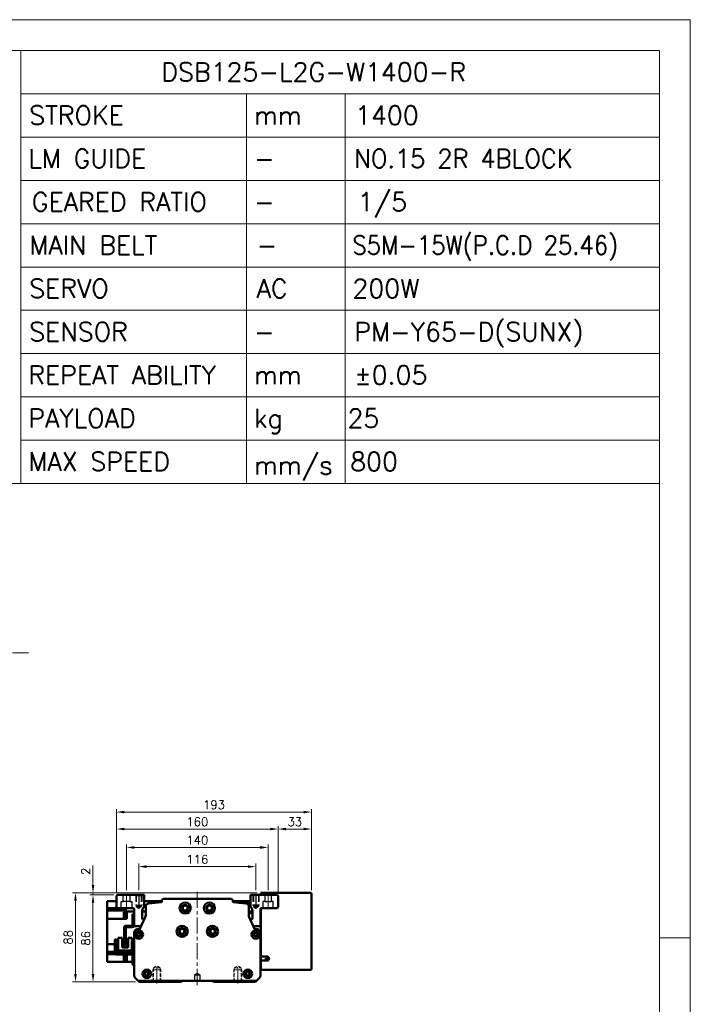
# Model space of a CAD drawing. Header units: millimetres. Extents: x 46891 to 51115, y 6223 to 10345.
# Tile 7 of 7: x 50451 to 51115, y 9372 to 10345. Entities that reach past the tile are written whole.
import ezdxf

# ---------------------------------------------------------------- set-up
doc = ezdxf.new("R2010")
doc.units = ezdxf.units.MM
doc.header["$LTSCALE"] = 0.5
for name, pattern in [('CENTER', [50.8, 31.75, -6.35, 6.35, -6.35]), ('HIDDEN', [9.525, 6.35, -3.175]), ('HIDDENX2', [19.05, 12.7, -6.35])]:
    doc.linetypes.add(name, pattern=pattern)
doc.layers.get('0').update_dxf_attribs({"lineweight": 20})
doc.layers.add('1', color=1, linetype='CENTER', lineweight=13)
doc.layers.add('외형선(ISO)', color=7, linetype='Continuous', lineweight=50)
doc.layers.add('2', color=2, linetype='HIDDENX2')
doc.layers.add('C', color=1, linetype='CENTER')
doc.styles.add('DSR TEXT', font='romans.shx', dxfattribs={"bigfont": 'whgtxt.shx'})
doc.styles.get("Standard").update_dxf_attribs({"font": 'romans.shx', "bigfont": 'whgtxt.shx'})
doc.dimstyles.new('DSR', dxfattribs={"dimscale": 2, "dimtxt": 3, "dimasz": 3, "dimexe": 0.5, "dimexo": 0.5, "dimgap": 0.5, "dimtad": 1, "dimdsep": 46, "dimtxsty": 'Standard', "dimcen": 2.5, "dimclrd": 4, "dimclre": 4, "dimclrt": 2, "dimadec": 0, "dimazin": 2, "dimtfac": 1, "dimtmove": 0, "dimatfit": 3, "dimfxl": 0, "dimlwd": -1, "dimlwe": -1, "dimarcsym": 0})

# ---------------------------------------------------------------- blocks, each defined once
blk = doc.blocks.new('A$C1C1952E1')
for p, q in [((311.67, 292), (311.67, 222)), ((311.67, 285), (415, 285)), ((348.18, 285), (348.18, 222)), ((364.13, 285), (364.13, 222)), ((311.67, 278), (415, 278)), ((311.67, 271), (415, 271)), ((311.67, 264), (415, 264)), ((311.67, 257), (415, 257)), ((311.67, 250), (415, 250)), ((311.67, 243), (415, 243)), ((311.67, 236), (415, 236)), ((311.67, 229), (415, 229)), ((293, 222), (415, 222))]:
    blk.add_line(p, q)
at = {"color": 1}
blk.add_lwpolyline([(0, 0), (420, 0), (420, 297), (0, 297)], close=True, dxfattribs=at)
at = {"color": 3}
blk.add_lwpolyline([(5, 5), (415, 5), (415, 292), (5, 292)], close=True, dxfattribs=at)
blk = doc.blocks.new('*D76')
at = {"color": 1, "linetype": 'ByBlock'}
for p, q in [((50569.31, 9484.52), (50569.31, 9510.77)), ((50577.11, 9507.77), (50677.51, 9507.77)), ((50685.31, 9484.52), (50685.31, 9510.77))]:
    blk.add_line(p, q, dxfattribs=at)
at = {"color": 1}
for points in [[(50577.11, 9509.07), (50577.11, 9506.47), (50569.31, 9507.77)], [(50677.51, 9509.07), (50677.51, 9506.47), (50685.31, 9507.77)]]:
    blk.add_solid(points, dxfattribs=at)
at = {"layer": 'Defpoints', "color": 0}
for p in [(50685.31, 9507.77), (50569.31, 9480.92), (50685.31, 9480.92)]:
    blk.add_point(p, dxfattribs=at)
at = {"color": 3, "insert": (50627.31, 9514.97), "char_height": 8.4, "attachment_point": 5, "style": 'DSR TEXT'}
blk.add_mtext('116', dxfattribs=at)
blk = doc.blocks.new('t8')
at = {"color": 2, "linetype": 'HIDDEN'}
for p, q in [((-4, 0), (-4, -12)), ((-3.4, -0.6), (-4, 0)), ((3.4, -0.6), (4, 0)), ((4, 0), (4, -12)), ((-3.4, -0.6), (3.4, -0.6)), ((-3.4, -0.6), (-3.4, -14)), ((3.4, -0.6), (3.4, -14)), ((-4, -12), (4, -12)), ((-4, -12), (-3.4, -13.04)), ((-3.4, -14), (3.4, -14)), ((-3.4, -14), (0, -15.96)), ((3.4, -14), (0, -15.96)), ((4, -12), (3.4, -13.04))]:
    blk.add_line(p, q, dxfattribs=at)
at = {"color": 1, "linetype": 'CENTER'}
blk.add_line((0, 1.44), (0, -17.13), dxfattribs=at)
blk = doc.blocks.new('A$C3CAC45BB')
blk.add_line((10.6, 20), (9, 20))
at = {"layer": '외형선(ISO)'}
for p, q in [((17.4, 50), (17.4, 38.6)), ((19, 50), (17.4, 50)), ((9, 20), (9, 36.5)), ((10.6, 36.5), (10.6, 20)), ((11.1, 38.6), (16.9, 38.6)), ((16.9, 37), (11.1, 37)), ((17.4, 38.6), (18.94, 38.6)), ((1.6, 25), (0, 25)), ((0, 22), (0, 25)), ((0, 22), (0, 12)), ((1.6, 25), (1.6, 22)), ((1.6, 12.1), (1.6, 22)), ((3.3, 26.5), (3.3, 14.1)), ((7, 26.5), (3.3, 26.5)), ((7, 17.1), (7, 26.5)), ((16.7, 26.5), (13, 26.5)), ((13, 26.5), (13, 17.1)), ((16.7, 14.1), (16.7, 26.5)), ((2, 10), (16.9, 10)), ((17, 11.6), (2.1, 11.6)), ((3.3, 11.6), (3.3, 14.1)), ((5.3, 14.1), (3.3, 14.1)), ((14.7, 14.1), (5.3, 14.1)), ((7, 18.1), (13, 18.1)), ((13, 17.8), (7, 17.8)), ((7, 17.1), (13, 17.1)), ((16.7, 14.1), (14.7, 14.1)), ((16.7, 14.1), (16.7, 11.6)), ((17.4, 9.5), (17.4, 3)), ((17.4, 0), (17.4, 3)), ((17.4, 0), (19, 0))]:
    blk.add_line(p, q, dxfattribs=at)
for centre, radius, start, end in [((16.9, 39.1), 0.5, 270, 0), ((16.9, 39.1), 2.1, 346.22585, 0), ((11.1, 36.5), 2.1, 90, 180), ((11.1, 36.5), 0.5, 90, 180), ((16.9, 39.1), 2.1, 270, 346.22585), ((2, 12), 2, 179.99989, 269.99989), ((2.1, 12.1), 0.5, 179.99989, 269.99989), ((16.9, 9.5), 0.5, 359.99989, 89.99989), ((17, 9.6), 2, 0.24541, 89.99989)]:
    blk.add_arc(centre, radius, start, end, dxfattribs=at)
blk = doc.blocks.new('*D79')
at = {"color": 1, "linetype": 'ByBlock'}
for p, q in [((50557.31, 9484.37), (50557.31, 9529.72)), ((50565.11, 9526.72), (50689.51, 9526.72)), ((50697.31, 9484.37), (50697.31, 9529.72))]:
    blk.add_line(p, q, dxfattribs=at)
at = {"color": 1}
for points in [[(50565.11, 9528.02), (50565.11, 9525.42), (50557.31, 9526.72)], [(50689.51, 9528.02), (50689.51, 9525.42), (50697.31, 9526.72)]]:
    blk.add_solid(points, dxfattribs=at)
at = {"layer": 'Defpoints', "color": 0}
for p in [(50697.31, 9526.72), (50557.31, 9480.77), (50697.31, 9480.77)]:
    blk.add_point(p, dxfattribs=at)
at = {"color": 3, "insert": (50627.31, 9533.92), "char_height": 8.4, "attachment_point": 5, "style": 'DSR TEXT'}
blk.add_mtext('140', dxfattribs=at)
blk = doc.blocks.new('*D78')
at = {"color": 1, "linetype": 'ByBlock'}
for p, q in [((50547.31, 9482.37), (50547.31, 9547.95)), ((50555.11, 9544.95), (50699.51, 9544.95)), ((50707.31, 9482.37), (50707.31, 9547.95))]:
    blk.add_line(p, q, dxfattribs=at)
at = {"color": 1}
for points in [[(50555.11, 9546.25), (50555.11, 9543.65), (50547.31, 9544.95)], [(50699.51, 9546.25), (50699.51, 9543.65), (50707.31, 9544.95)]]:
    blk.add_solid(points, dxfattribs=at)
at = {"layer": 'Defpoints', "color": 0}
for p in [(50707.31, 9544.95), (50547.31, 9478.77), (50707.31, 9478.77)]:
    blk.add_point(p, dxfattribs=at)
at = {"color": 3, "insert": (50627.31, 9552.15), "char_height": 8.4, "attachment_point": 5, "style": 'DSR TEXT'}
blk.add_mtext('160', dxfattribs=at)
blk = doc.blocks.new('*D80')
at = {"color": 1, "linetype": 'ByBlock'}
for p, q in [((50707.31, 9482.37), (50707.31, 9547.95)), ((50715.11, 9544.95), (50732.51, 9544.95)), ((50740.31, 9484.37), (50740.31, 9547.95))]:
    blk.add_line(p, q, dxfattribs=at)
at = {"color": 1}
for points in [[(50715.11, 9546.25), (50715.11, 9543.65), (50707.31, 9544.95)], [(50732.51, 9546.25), (50732.51, 9543.65), (50740.31, 9544.95)]]:
    blk.add_solid(points, dxfattribs=at)
at = {"layer": 'Defpoints', "color": 0}
for p in [(50740.31, 9544.95), (50707.31, 9478.77), (50740.31, 9480.77)]:
    blk.add_point(p, dxfattribs=at)
at = {"color": 3, "insert": (50723.81, 9552.15), "char_height": 8.4, "attachment_point": 5, "style": 'DSR TEXT'}
blk.add_mtext('33', dxfattribs=at)
blk = doc.blocks.new('*D81')
at = {"color": 1, "linetype": 'ByBlock'}
for p, q in [((50547.31, 9482.37), (50547.31, 9564.72)), ((50740.31, 9484.37), (50740.31, 9564.72)), ((50732.51, 9561.72), (50555.11, 9561.72))]:
    blk.add_line(p, q, dxfattribs=at)
at = {"color": 1}
for points in [[(50555.11, 9563.02), (50555.11, 9560.42), (50547.31, 9561.72)], [(50732.51, 9563.02), (50732.51, 9560.42), (50740.31, 9561.72)]]:
    blk.add_solid(points, dxfattribs=at)
at = {"layer": 'Defpoints', "color": 0}
for p in [(50547.31, 9561.72), (50547.31, 9478.77), (50740.31, 9480.77)]:
    blk.add_point(p, dxfattribs=at)
at = {"color": 3, "insert": (50643.81, 9568.92), "char_height": 8.4, "attachment_point": 5, "style": 'DSR TEXT'}
blk.add_mtext('193', dxfattribs=at)
blk = doc.blocks.new('*D82')
at = {"color": 1, "linetype": 'ByBlock'}
for p, q in [((50544.71, 9479.77), (50521.06, 9479.77)), ((50524.06, 9471.97), (50524.06, 9401.57)), ((50566.21, 9393.77), (50521.06, 9393.77))]:
    blk.add_line(p, q, dxfattribs=at)
at = {"color": 1}
for points in [[(50522.76, 9471.97), (50525.36, 9471.97), (50524.06, 9479.77)], [(50522.76, 9401.57), (50525.36, 9401.57), (50524.06, 9393.77)]]:
    blk.add_solid(points, dxfattribs=at)
at = {"layer": 'Defpoints', "color": 0}
for p in [(50548.31, 9479.77), (50524.06, 9393.77), (50569.81, 9393.77)]:
    blk.add_point(p, dxfattribs=at)
at = {"color": 3, "insert": (50516.86, 9436.77), "char_height": 8.4, "attachment_point": 5, "rotation": 90, "style": 'DSR TEXT'}
blk.add_mtext('86', dxfattribs=at)
blk = doc.blocks.new('*D88')
at = {"color": 1, "linetype": 'ByBlock'}
for p, q in [((50524.06, 9489.57), (50524.06, 9508.97)), ((50686.71, 9481.77), (50521.06, 9481.77)), ((50544.71, 9479.77), (50521.06, 9479.77)), ((50524.06, 9479.77), (50524.06, 9481.77)), ((50524.06, 9471.97), (50524.06, 9464.17))]:
    blk.add_line(p, q, dxfattribs=at)
at = {"color": 1}
for points in [[(50522.76, 9489.57), (50525.36, 9489.57), (50524.06, 9481.77)], [(50522.76, 9471.97), (50525.36, 9471.97), (50524.06, 9479.77)]]:
    blk.add_solid(points, dxfattribs=at)
at = {"layer": 'Defpoints', "color": 0}
for p in [(50524.06, 9481.77), (50548.31, 9479.77), (50690.31, 9481.77)]:
    blk.add_point(p, dxfattribs=at)
at = {"color": 3, "insert": (50516.86, 9503.17), "char_height": 8.4, "attachment_point": 5, "rotation": 90, "style": 'DSR TEXT'}
blk.add_mtext('2', dxfattribs=at)
blk = doc.blocks.new('*D89')
at = {"color": 1, "linetype": 'ByBlock'}
for p, q in [((50686.71, 9481.77), (50503.72, 9481.77)), ((50506.72, 9473.97), (50506.72, 9401.57)), ((50566.21, 9393.77), (50503.72, 9393.77))]:
    blk.add_line(p, q, dxfattribs=at)
at = {"color": 1}
for points in [[(50505.42, 9473.97), (50508.02, 9473.97), (50506.72, 9481.77)], [(50505.42, 9401.57), (50508.02, 9401.57), (50506.72, 9393.77)]]:
    blk.add_solid(points, dxfattribs=at)
at = {"layer": 'Defpoints', "color": 0}
for p in [(50690.31, 9481.77), (50506.72, 9393.77), (50569.81, 9393.77)]:
    blk.add_point(p, dxfattribs=at)
at = {"color": 3, "insert": (50499.52, 9437.77), "char_height": 8.4, "attachment_point": 5, "rotation": 90, "style": 'DSR TEXT'}
blk.add_mtext('88', dxfattribs=at)

msp = doc.modelspace()

# ---------------------------------------------------------------- linework, layer by layer
at = {"color": 1}
msp.add_line((51115.3174, 9437.19538), (51084.73828, 9437.19538), dxfattribs=at)
at = {"layer": '1'}
for p, q in [((50460.2079, 9719.32376), (48740.2079, 9719.32376)), ((50557.31248, 9480.77071), (50557.31248, 9465.77071)), ((50627.31248, 9482.77071), (50627.31248, 9389.77071)), ((50697.31248, 9480.77071), (50697.31248, 9465.77071))]:
    msp.add_line(p, q, dxfattribs=at)
at = {"layer": '2'}
for p, q in [((50554.01248, 9473.27071), (50554.01248, 9479.77071)), ((50560.61248, 9479.77071), (50560.61248, 9473.27071)), ((50566.31248, 9479.77071), (50566.31248, 9469.77071)), ((50566.81248, 9479.27071), (50566.31248, 9479.77071)), ((50566.81248, 9479.27071), (50566.81248, 9468.27071)), ((50566.81248, 9479.27071), (50571.81248, 9479.27071)), ((50571.81248, 9479.27071), (50572.31248, 9479.77071)), ((50571.81248, 9479.27071), (50571.81248, 9468.27071)), ((50572.31248, 9479.77071), (50572.31248, 9469.77071)), ((50682.31248, 9479.77071), (50682.31248, 9469.77071)), ((50682.81248, 9479.27071), (50682.31248, 9479.77071)), ((50682.81248, 9479.27071), (50682.81248, 9468.27071)), ((50687.81248, 9479.27071), (50682.81248, 9479.27071)), ((50687.81248, 9479.27071), (50688.31248, 9479.77071)), ((50687.81248, 9479.27071), (50687.81248, 9468.27071)), ((50688.31248, 9479.77071), (50688.31248, 9469.77071)), ((50694.01248, 9479.77071), (50694.01248, 9473.27071)), ((50700.61248, 9473.27071), (50700.61248, 9479.77071)), ((50552.06248, 9466.77071), (50552.06248, 9473.27071)), ((50552.06248, 9473.27071), (50554.01248, 9473.27071)), ((50560.61248, 9473.27071), (50554.01248, 9473.27071)), ((50560.61248, 9473.27071), (50562.56248, 9473.27071)), ((50562.56248, 9473.27071), (50562.56248, 9466.77071)), ((50566.31248, 9469.77071), (50572.31248, 9469.77071)), ((50566.31248, 9469.77071), (50566.81248, 9468.90469)), ((50566.81248, 9468.27071), (50569.31248, 9466.82734)), ((50566.81248, 9468.27071), (50571.81248, 9468.27071)), ((50571.81248, 9468.27071), (50569.31248, 9466.82734)), ((50572.31248, 9469.77071), (50571.81248, 9468.90469)), ((50688.31248, 9469.77071), (50682.31248, 9469.77071)), ((50682.31248, 9469.77071), (50682.81248, 9468.90469)), ((50687.81248, 9468.27071), (50682.81248, 9468.27071)), ((50682.81248, 9468.27071), (50685.31248, 9466.82734)), ((50687.81248, 9468.27071), (50685.31248, 9466.82734)), ((50688.31248, 9469.77071), (50687.81248, 9468.90469)), ((50694.01248, 9473.27071), (50692.06248, 9473.27071)), ((50692.06248, 9473.27071), (50692.06248, 9466.77071)), ((50694.01248, 9473.27071), (50700.61248, 9473.27071)), ((50702.56248, 9473.27071), (50700.61248, 9473.27071)), ((50702.56248, 9466.77071), (50702.56248, 9473.27071)), ((50624.81248, 9400.77071), (50627.31248, 9402.27287)), ((50624.81248, 9394.77071), (50624.81248, 9400.77071)), ((50624.81248, 9400.77071), (50629.81248, 9400.77071)), ((50627.31248, 9402.27287), (50629.81248, 9400.77071)), ((50629.81248, 9400.77071), (50629.81248, 9394.77071)), ((50629.81248, 9394.77071), (50624.81248, 9394.77071))]:
    msp.add_line(p, q, dxfattribs=at)
at = {"layer": 'C'}
for p, q in [((50569.31248, 9480.92204), (50569.31248, 9465.94246)), ((50685.31248, 9480.92204), (50685.31248, 9465.94246))]:
    msp.add_line(p, q, dxfattribs=at)
at = {"layer": '외형선(ISO)'}
for p, q in [((50548.31248, 9479.77071), (50547.31248, 9478.77071)), ((50547.31248, 9478.77071), (50547.31248, 9467.77071)), ((50574.81248, 9479.77071), (50548.31248, 9479.77071)), ((50574.81248, 9468.29953), (50574.81248, 9479.77071)), ((50660.53989, 9475.77071), (50594.08507, 9475.77071)), ((50679.81248, 9479.77071), (50679.81248, 9468.29953)), ((50706.31248, 9479.77071), (50679.81248, 9479.77071)), ((50690.31248, 9480.77071), (50690.31248, 9481.77071)), ((50739.31248, 9481.77071), (50690.31248, 9481.77071)), ((50690.31248, 9479.77071), (50690.31248, 9480.77071)), ((50707.31248, 9478.77071), (50706.31248, 9479.77071)), ((50707.31248, 9467.77071), (50707.31248, 9478.77071)), ((50740.31248, 9406.77071), (50740.31248, 9480.77071)), ((50538.21248, 9470.27071), (50538.21248, 9473.77071)), ((50547.31248, 9473.77071), (50538.21248, 9473.77071)), ((50538.21248, 9470.27071), (50538.21248, 9466.77071)), ((50538.21248, 9466.77071), (50538.21248, 9464.27879)), ((50548.31248, 9466.77071), (50538.21248, 9466.77071)), ((50547.31248, 9467.77071), (50548.31248, 9466.77071)), ((50548.31248, 9466.77071), (50563.81248, 9466.77071)), ((50564.81248, 9465.77071), (50564.81248, 9459.27071)), ((50592.08507, 9473.77071), (50574.81248, 9473.77071)), ((50576.31248, 9468.4332), (50576.31248, 9459.8689)), ((50592.08507, 9473.77071), (50592.08507, 9472.98619)), ((50662.53989, 9472.98619), (50662.53989, 9473.77071)), ((50662.53989, 9473.77071), (50679.81248, 9473.77071)), ((50679.81248, 9472.0583), (50668.53392, 9472.0583)), ((50678.31248, 9459.8689), (50678.31248, 9468.4332)), ((50689.81248, 9459.27071), (50689.81248, 9465.77071)), ((50690.31248, 9418.77071), (50690.31248, 9466.63674)), ((50690.81248, 9466.77071), (50706.31248, 9466.77071)), ((50706.31248, 9466.77071), (50707.31248, 9467.77071)), ((50538.21248, 9459.77071), (50538.21248, 9464.27879)), ((50557.71248, 9464.27879), (50538.21248, 9464.27879)), ((50538.21248, 9459.77071), (50538.21248, 9456.27071)), ((50557.71248, 9456.27071), (50538.21248, 9456.27071)), ((50538.21248, 9430.97071), (50538.21248, 9456.27071)), ((50554.51248, 9457.26668), (50554.51248, 9462.86668)), ((50556.51248, 9462.86668), (50554.51248, 9462.86668)), ((50556.51248, 9457.26668), (50554.51248, 9457.26668)), ((50556.51248, 9457.11668), (50556.51248, 9463.01668)), ((50557.21248, 9463.01668), (50556.51248, 9463.01668)), ((50557.21248, 9457.11668), (50556.51248, 9457.11668)), ((50557.21248, 9457.06668), (50557.21248, 9463.06668)), ((50557.71248, 9463.06668), (50557.21248, 9463.06668)), ((50557.71248, 9457.06668), (50557.21248, 9457.06668)), ((50557.71248, 9464.27879), (50557.71248, 9463.72939)), ((50557.71248, 9463.33008), (50557.71248, 9463.72939)), ((50564.81248, 9463.33008), (50557.71248, 9463.33008)), ((50557.71248, 9456.27071), (50557.71248, 9463.33008)), ((50564.81248, 9459.27071), (50565.31248, 9458.77071)), ((50565.31248, 9458.77071), (50564.81248, 9458.27071)), ((50564.81248, 9458.27071), (50564.81248, 9457.27071)), ((50564.81248, 9457.27071), (50565.31248, 9456.77071)), ((50565.31248, 9456.77071), (50564.81248, 9456.27071)), ((50564.81248, 9456.27071), (50564.81248, 9455.27071)), ((50575.85228, 9457.77361), (50570.58061, 9446.35166)), ((50572.81248, 9456.27071), (50572.81248, 9464.29953)), ((50576.31248, 9463.33008), (50572.81248, 9463.33008)), ((50574.92786, 9455.77071), (50573.31248, 9455.77071)), ((50681.81248, 9463.52071), (50678.31248, 9463.52071)), ((50681.81248, 9461.77071), (50678.31248, 9461.77071)), ((50684.04435, 9446.35166), (50678.77268, 9457.77361)), ((50681.31248, 9455.77071), (50679.69709, 9455.77071)), ((50681.81248, 9464.29953), (50681.81248, 9456.27071)), ((50689.31248, 9458.77071), (50689.81248, 9459.27071)), ((50689.81248, 9458.27071), (50689.31248, 9458.77071)), ((50689.31248, 9456.77071), (50689.81248, 9457.27071)), ((50689.81248, 9456.27071), (50689.31248, 9456.77071)), ((50689.81248, 9464.77071), (50690.31248, 9464.77071)), ((50689.81248, 9457.27071), (50689.81248, 9458.27071)), ((50689.81248, 9455.27071), (50689.81248, 9456.27071)), ((50564.81248, 9455.27071), (50565.31248, 9454.77071)), ((50565.31248, 9454.77071), (50564.81248, 9454.27071)), ((50564.81248, 9454.27071), (50564.81248, 9449.77071)), ((50565.81248, 9448.77071), (50570.31248, 9448.77071)), ((50569.67265, 9445.77071), (50567.81248, 9445.77071)), ((50684.31248, 9448.77071), (50688.81248, 9448.77071)), ((50686.81248, 9445.77071), (50684.95231, 9445.77071)), ((50689.31248, 9454.77071), (50689.81248, 9455.27071)), ((50689.81248, 9454.27071), (50689.31248, 9454.77071)), ((50689.81248, 9449.77071), (50689.81248, 9454.27071)), ((50564.81248, 9442.77071), (50564.81248, 9400.01336)), ((50614.31248, 9445.20048), (50614.31248, 9442.34095)), ((50640.31248, 9445.20048), (50640.31248, 9442.34095)), ((50689.81248, 9400.01336), (50689.81248, 9442.77071)), ((50538.21248, 9430.97071), (50545.81252, 9430.97071)), ((50538.21248, 9430.97071), (50538.21248, 9427.47071)), ((50538.21248, 9423.49209), (50538.21248, 9427.47071)), ((50547.41252, 9430.97071), (50549.1125, 9430.97071)), ((50552.8125, 9430.97071), (50554.81248, 9430.97071)), ((50556.41248, 9430.97071), (50558.8125, 9430.97071)), ((50557.71248, 9430.97071), (50557.71248, 9428.87085)), ((50538.21248, 9423.49209), (50538.21248, 9421.27071)), ((50545.8125, 9423.49209), (50538.21248, 9423.49209)), ((50546.4898, 9421.27071), (50538.21248, 9421.27071)), ((50538.21248, 9421.27071), (50538.21248, 9417.77071)), ((50538.21248, 9413.77071), (50538.21248, 9417.77071)), ((50549.11248, 9423.49209), (50547.4125, 9423.49209)), ((50554.51248, 9414.48201), (50554.51248, 9420.08201)), ((50556.51248, 9420.08201), (50554.51248, 9420.08201)), ((50556.51248, 9414.33201), (50556.51248, 9420.23201)), ((50557.21248, 9420.23201), (50556.51248, 9420.23201)), ((50557.21248, 9414.28201), (50557.21248, 9420.28201)), ((50557.71248, 9420.28201), (50557.21248, 9420.28201)), ((50557.71248, 9420.77085), (50557.71248, 9419.33069)), ((50557.71248, 9413.77071), (50557.71248, 9419.33069)), ((50564.81248, 9424.21135), (50562.51248, 9424.21135)), ((50690.31248, 9417.77071), (50689.81248, 9417.77071)), ((50690.31248, 9417.3132), (50689.81248, 9417.3132)), ((50690.31248, 9414.77071), (50690.31248, 9418.77071)), ((50690.31248, 9418.77071), (50696.31248, 9418.77071)), ((50557.71248, 9413.77071), (50538.21248, 9413.77071)), ((50556.51248, 9414.48201), (50554.51248, 9414.48201)), ((50557.21248, 9414.33201), (50556.51248, 9414.33201)), ((50557.71248, 9414.28201), (50557.21248, 9414.28201)), ((50564.81248, 9413.77071), (50557.71248, 9413.77071)), ((50561.51248, 9413.7358), (50561.51248, 9413.77071)), ((50562.21248, 9413.7358), (50561.51248, 9413.7358)), ((50562.21248, 9413.77071), (50562.21248, 9413.7358)), ((50690.31248, 9413.77071), (50689.81248, 9413.77071)), ((50696.31248, 9414.77071), (50690.31248, 9414.77071)), ((50690.31248, 9406.77071), (50690.31248, 9414.77071)), ((50565.69116, 9397.89204), (50568.81248, 9394.77071)), ((50685.81248, 9394.77071), (50688.9338, 9397.89204)), ((50690.31248, 9405.77071), (50690.31248, 9406.77071)), ((50690.31248, 9405.77071), (50739.31248, 9405.77071)), ((50568.81248, 9394.77071), (50569.81248, 9393.77071)), ((50568.81248, 9394.77071), (50685.81248, 9394.77071)), ((50569.81248, 9393.77071), (50611.31248, 9393.77071)), ((50611.31248, 9393.77071), (50612.16603, 9394.62427)), ((50642.45893, 9394.62427), (50643.31248, 9393.77071)), ((50643.31248, 9393.77071), (50684.81248, 9393.77071)), ((50684.81248, 9393.77071), (50685.81248, 9394.77071))]:
    msp.add_line(p, q, dxfattribs=at)
for centre, radius in [((50615.31248, 9466.77071), 5.5), ((50615.31248, 9466.77071), 3.3), ((50615.31248, 9466.77071), 2.4585), ((50639.31248, 9466.77071), 5.5), ((50639.31248, 9466.77071), 3.3), ((50639.31248, 9466.77071), 2.4585), ((50612.31248, 9443.77071), 5.5), ((50612.31248, 9443.77071), 3.3), ((50612.31248, 9443.77071), 2.4585), ((50642.31248, 9443.77071), 5.5), ((50642.31248, 9443.77071), 3.3), ((50642.31248, 9443.77071), 2.4585), ((50569.31248, 9440.77071), 4.25), ((50569.31248, 9440.77071), 2.25), ((50685.31248, 9440.77071), 4.25), ((50685.31248, 9440.77071), 2.25), ((50696.31248, 9416.77071), 1.2295), ((50577.31248, 9401.77071), 4.25), ((50577.31248, 9401.77071), 2.25), ((50677.31248, 9401.77071), 4.25), ((50677.31248, 9401.77071), 2.25)]:
    msp.add_circle(centre, radius, dxfattribs=at)
for centre, radius, start, end in [((50594.08507, 9473.77071), 2, 89.99999999, 180), ((50660.53989, 9473.77071), 2, 0, 89.99999999), ((50739.31248, 9480.77071), 1, 0, 90), ((50563.81248, 9465.77071), 1, 0, 90), ((50577.81248, 9464.29953), 5, 126.86989765, 180), ((50579.31248, 9468.4332), 3, 95.57599886, 180), ((50627.31248, 8976.77071), 497, 94.11817747, 95.57599887), ((50591.58507, 9472.98619), 0.5, 274.11817747, 0), ((50663.03989, 9472.98619), 0.5, 180, 265.88182237), ((50627.31248, 8976.77071), 497, 84.42400111, 85.88182251), ((50675.31248, 9468.4332), 3, 0, 84.42400111), ((50676.81248, 9464.29953), 5, 0, 53.13010235), ((50690.81248, 9465.77071), 1, 90, 180), ((50573.31248, 9456.27071), 0.5, 180, 270), ((50571.31248, 9459.8689), 5, 335.22485942, 0), ((50683.31248, 9459.8689), 5, 180, 204.77514056), ((50681.31248, 9456.27071), 0.5, 270, 0), ((50565.81248, 9449.77071), 1, 180, 270), ((50567.81248, 9442.77071), 3, 89.99999999, 180), ((50569.67265, 9446.77071), 1, 269.99999999, 335.22485942), ((50570.31248, 9445.77071), 3, 65.224808, 90), ((50684.31248, 9445.77071), 3, 90, 114.77508892), ((50684.95231, 9446.77071), 1, 204.77514056, 269.99999999), ((50686.81248, 9442.77071), 3, 0, 89.99999999), ((50688.81248, 9449.77071), 1, 270, 0), ((50569.31248, 9440.77071), 1.621, 36.95084612, 323.049153), ((50569.31248, 9440.77071), 1.5, 48.1896836, 311.81031516), ((50570.71248, 9442.33596), 0.6, 259.96251873, 324.85511283), ((50570.71248, 9439.20547), 0.6, 35.14488628, 100.03748038), ((50683.91248, 9442.33596), 0.6, 215.14488418, 280.03748038), ((50683.91248, 9439.20547), 0.6, 79.96251915, 144.85511722), ((50685.31248, 9440.77071), 1.621, 143.04915509, 216.95084916), ((50685.31248, 9440.77071), 1.621, 216.95084603, 143.049153), ((50685.31248, 9440.77071), 1.5, 228.1896836, 131.81031516), ((50696.31248, 9416.77071), 2, 270, 90), ((50567.81248, 9400.01336), 3, 180, 224.99999999), ((50577.31248, 9401.77071), 1.621, 129.96149723, 50.03850277), ((50577.31248, 9401.77071), 1.6, 134.4153086, 45.5846914), ((50575.84279, 9403.27071), 0.5, 328.99692459, 55.46537519), ((50578.78217, 9403.27071), 0.5, 124.53462897, 211.00307542), ((50677.31248, 9401.77071), 1.621, 129.96149723, 50.03850277), ((50677.31248, 9401.77071), 1.6, 134.4153086, 45.5846914), ((50675.84279, 9403.27071), 0.5, 328.99692459, 55.4653732), ((50678.78217, 9403.27071), 0.5, 124.53463096, 211.00307541), ((50686.81248, 9400.01336), 3, 314.99999999, 0), ((50739.31248, 9406.77071), 1, 270, 0), ((50612.51959, 9394.27071), 0.5, 90, 135), ((50642.10537, 9394.27071), 0.5, 45, 90)]:
    msp.add_arc(centre, radius, start, end, dxfattribs=at)
for points, knots in [([(50570.31248, 9441.88875), (50570.35729, 9441.84867), (50570.41131, 9441.8133), (50570.51428, 9441.7674), (50570.56226, 9441.75322), (50570.6079, 9441.74515)], [0.07992218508, 0.07992218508, 0.07992218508, 0.07992218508, 0.09795879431, 0.09795879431, 0.11258358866, 0.11258358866, 0.11258358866, 0.11258358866]), ([(50570.6079, 9439.79628), (50570.56226, 9439.78821), (50570.51428, 9439.77403), (50570.41131, 9439.72813), (50570.35729, 9439.69276), (50570.31248, 9439.65268)], [0.04726078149, 0.04726078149, 0.04726078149, 0.04726078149, 0.06188557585, 0.06188557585, 0.07992218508, 0.07992218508, 0.07992218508, 0.07992218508]), ([(50684.01705, 9441.74515), (50684.06269, 9441.75322), (50684.11068, 9441.7674), (50684.21365, 9441.8133), (50684.26767, 9441.84867), (50684.31248, 9441.88875)], [0.04726078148, 0.04726078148, 0.04726078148, 0.04726078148, 0.06188557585, 0.06188557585, 0.07992218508, 0.07992218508, 0.07992218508, 0.07992218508]), ([(50684.31248, 9439.65268), (50684.26767, 9439.69276), (50684.21365, 9439.72813), (50684.11068, 9439.77403), (50684.06269, 9439.78821), (50684.01705, 9439.79628)], [0.07992218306, 0.07992218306, 0.07992218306, 0.07992218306, 0.09795879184, 0.09795879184, 0.11258358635, 0.11258358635, 0.11258358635, 0.11258358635])]:
    msp.add_open_spline(points, degree=3, knots=knots, dxfattribs=at)
for points in [[(50576.19271, 9402.91357), (50576.22212, 9402.94239), (50576.24927, 9402.97642), (50576.27136, 9403.01317)], [(50578.3536, 9403.01317), (50578.37569, 9402.97642), (50578.40284, 9402.94239), (50578.43225, 9402.91357)], [(50676.19271, 9402.91357), (50676.22212, 9402.94239), (50676.24927, 9402.97642), (50676.27136, 9403.01317)], [(50678.3536, 9403.01317), (50678.37569, 9402.97642), (50678.40284, 9402.94239), (50678.43225, 9402.91357)]]:
    msp.add_open_spline(points, degree=3, dxfattribs=at)

# ---------------------------------------------------------------- block references
at = {"xscale": 6.115824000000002, "yscale": 6.115824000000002, "zscale": 6.115824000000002}
msp.add_blockref('A$C1C1952E1', (48546.67132, 8528.99552), dxfattribs=at)
msp.add_blockref('A$C3CAC45BB', (50545.81249, 9410.77084))
at = {"rotation": 180}
msp.add_blockref('t8', (50587.31248, 9393.77071), dxfattribs=at)
at = {"xscale": -1, "rotation": 180}
msp.add_blockref('t8', (50667.31248, 9393.77071), dxfattribs=at)

# ---------------------------------------------------------------- texts
at = {"color": 3, "style": 'DSR TEXT'}
for s, height, p in [('DSB125-L2G-W1400-R', 18.3800897, (50591.62584, 10284.47701)), ('STROKE', 18.38009, (50460.87773, 10241.66624)), ('LM GUIDE', 18.38009, (50460.00248, 10198.85547)), ('MAIN BELT', 18.38009, (50460.87773, 10113.23394)), ('SERVO', 18.38009, (50460.87773, 10070.42317)), ('SENSOR', 18.38009, (50460.87773, 10027.6124)), ('REPEAT ABILITY', 18.3800897, (50460.00248, 9984.80163)), ('PAYLOAD', 18.38009, (50460.00248, 9941.99086)), ('MAX SPEED', 18.38009, (50460.00248, 9899.1801))]:
    msp.add_text(s, height=height, dxfattribs=at).set_placement(p)
at = {"color": 7, "style": 'DSR TEXT'}
for s, height, p in [('mm', 18.38009, (50683.30627, 10241.66624)), ('1400', 18.38009, (50783.49135, 10241.66624)), ('-', 18.38009, (50683.30627, 10198.85547)), ('-', 18.38009, (50683.30627, 10156.0447)), ('-', 18.38009, (50685.932, 10113.23394)), ('AC', 18.38009, (50685.932, 10070.42317)), ('200W', 18.38009, (50780.86562, 10070.42317)), ('PM-Y65-D(SUNX)', 18.3800897, (50782.61611, 10027.6124)), ('-', 18.38009, (50683.30627, 10027.6124)), ('±0.05', 18.38009, (50782.61611, 9984.80163)), ('mm', 18.38009, (50683.30627, 9984.80163)), ('kg', 18.38009, (50683.30627, 9941.99086)), ('25', 18.38009, (50775.99394, 9941.99086)), ('mm/s', 18.38009, (50683.30627, 9895.67913)), ('800', 18.38009, (50778.61967, 9899.1801))]:
    msp.add_text(s, height=height, dxfattribs=at).set_placement(p)
for s, width, p in [('NO.15 2R 4BLOCK', 0.95, (50782.61611, 10198.85547)), ('S5M-15W(P.C.D 25.46)', 0.9, (50780.86562, 10113.23394))]:
    msp.add_text(s, height=18.3800897, dxfattribs=dict(at, width=width)).set_placement(p)
at = {"color": 3, "insert": (50463.50345, 10174.42479), "char_height": 18.3800897, "attachment_point": 1, "style": 'DSR TEXT'}
msp.add_mtext('GEARED RATIO', dxfattribs=at)
at = {"color": 7, "insert": (50786.11708, 10174.42479), "char_height": 18.38009, "attachment_point": 1, "style": 'DSR TEXT'}
msp.add_mtext('1/5', dxfattribs=at)

# ---------------------------------------------------------------- dimensions: what is measured, and where the dimension line sits
for base, p1, p2, picture, middle in [((50547.31248, 9561.71894), (50740.31248, 9480.77071), (50547.31248, 9478.77071), '*D81', (50643.81248, 9568.91894)), ((50707.31248, 9544.94994), (50547.31248, 9478.77071), (50707.31248, 9478.77071), '*D78', (50627.31248, 9552.14994)), ((50740.31248, 9544.94994), (50707.31248, 9478.77071), (50740.31248, 9480.77071), '*D80', (50723.81248, 9552.14994)), ((50697.31248, 9526.7163), (50557.31248, 9480.77071), (50697.31248, 9480.77071), '*D79', (50627.31248, 9533.9163)), ((50685.31248, 9507.77256), (50569.31248, 9480.92204), (50685.31248, 9480.92204), '*D76', (50627.31248, 9514.97256))]:
    dim = msp.add_linear_dim(base=base, p1=p1, p2=p2, dimstyle='DSR', override={"dimscale": 3, "dimtxt": 2.8, "dimasz": 2.600136, "dimexe": 1, "dimexo": 1.2, "dimgap": 1, "dimdec": 4, "dimtxsty": 'DSR TEXT', "dimclrd": 1, "dimclre": 1, "dimclrt": 3, "dimtdec": 4, "dimtix": 1})
    dim.commit()
    dim.dimension.update_dxf_attribs({"geometry": picture, "text_midpoint": middle})
dim = msp.add_linear_dim(base=(50524.06039, 9481.77071), p1=(50548.31248, 9479.77071), p2=(50690.31248, 9481.77071), angle=90, dimstyle='DSR', override={"dimscale": 3, "dimtxt": 2.8, "dimasz": 2.600136, "dimexe": 1, "dimexo": 1.2, "dimgap": 1, "dimdec": 4, "dimtxsty": 'DSR TEXT', "dimclrd": 1, "dimclre": 1, "dimclrt": 3, "dimtdec": 4, "dimtix": 1})
dim.commit()
dim.dimension.update_dxf_attribs({"geometry": '*D88', "text_midpoint": (50524.06039, 9503.17153), "dimtype": 160})
for base, p1, picture, middle in [((50506.72328, 9393.77071), (50690.31248, 9481.77071), '*D89', (50499.52328, 9437.77071)), ((50524.06039, 9393.77071), (50548.31248, 9479.77071), '*D82', (50516.86039, 9436.77071))]:
    dim = msp.add_linear_dim(base=base, p1=p1, p2=(50569.81248, 9393.77071), angle=90, dimstyle='DSR', override={"dimscale": 3, "dimtxt": 2.8, "dimasz": 2.600136, "dimexe": 1, "dimexo": 1.2, "dimgap": 1, "dimdec": 4, "dimtxsty": 'DSR TEXT', "dimclrd": 1, "dimclre": 1, "dimclrt": 3, "dimtdec": 4, "dimtix": 1})
    dim.commit()
    dim.dimension.update_dxf_attribs({"geometry": picture, "text_midpoint": middle})

doc.saveas('drawing.dxf')
